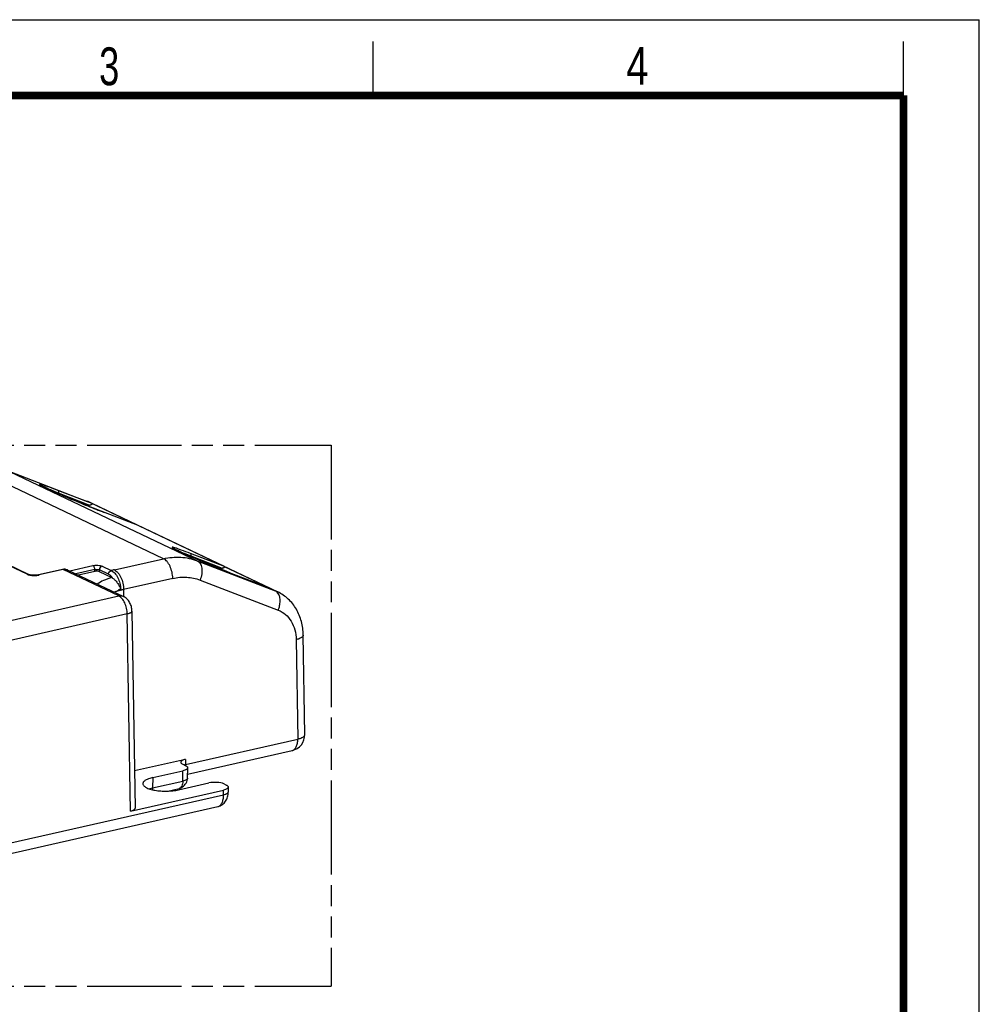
# Model space of a CAD drawing. Header units: millimetres. Extents: x 0 to 210, y 0 to 297.
# Tile 14 of 14: x 121 to 210, y 206 to 297. Entities that reach past the tile are written whole.
import ezdxf

# ---------------------------------------------------------------- set-up
doc = ezdxf.new("R2010")
doc.units = ezdxf.units.MM
doc.header["$LTSCALE"] = 19.36
doc.linetypes.add('PHANTOM', pattern=[0.8, 0.45, -0.05, 0.1, -0.05, 0.1, -0.05])
doc.layers.get('0').update_dxf_attribs({"linetype": 'CONTINUOUS'})
doc.layers.add('DEFAULT_3', color=7, linetype='PHANTOM')
doc.styles.add('TEXTSTYLE_2', font='txt', dxfattribs={"width": 0.75})

msp = doc.modelspace()

# ---------------------------------------------------------------- linework, layer by layer
at = {"color": 2, "linetype": 'Continuous'}
for p, q in [((0, 297), (210, 297)), ((210, 0), (210, 297)), ((154, 290), (154, 295)), ((203, 290), (203, 295))]:
    msp.add_line(p, q, dxfattribs=at)
at = {"color": 9, "linetype": 'Continuous'}
for p, q in [((134.63114, 247.18915), (117.38643, 255.4011)), ((120.47951, 255.21929), (137.73558, 247.00192)), ((122.03579, 245.74839), (105.86841, 253.44732)), ((128.03434, 252.27943), (124.87614, 253.49937)), ((124.91199, 253.26776), (124.91312, 253.21612)), ((124.91199, 253.26776), (127.80513, 252.1502)), ((127.59003, 252.48899), (127.63269, 252.4707)), ((127.85424, 252.3757), (127.59008, 252.48897)), ((128.03434, 252.27943), (127.63269, 252.4707)), ((127.8579, 252.37396), (127.85424, 252.3757)), ((129.13619, 251.47046), (129.14204, 251.46794)), ((132.21443, 250.28857), (132.22058, 250.28593)), ((140.27256, 246.45157), (132.22058, 250.28593)), ((140.27256, 246.45157), (137.11435, 247.67152)), ((130.08895, 246.16065), (134.63114, 247.18915)), ((137.1502, 247.43992), (140.04334, 246.32235)), ((137.1502, 247.43992), (137.15132, 247.38827)), ((137.73558, 247.00192), (144.95806, 244.22033)), ((125.36778, 246.18443), (123.1481, 245.68182)), ((130.48987, 243.74528), (125.36778, 246.18443)), ((125.96273, 246.06448), (128.11685, 246.55225)), ((128.28706, 246.18296), (126.54314, 245.78809)), ((128.28546, 246.01549), (128.28706, 246.18296)), ((128.70431, 246.1629), (128.70266, 245.99051)), ((129.56281, 245.75408), (128.70431, 246.1629)), ((128.95125, 246.50227), (129.80973, 246.09346)), ((135.48241, 245.36744), (130.94021, 244.33894)), ((138.00476, 245.21532), (145.22731, 242.4337)), ((141.37441, 245.6426), (141.38027, 245.64009)), ((130.94021, 244.33894), (130.94085, 243.69235)), ((144.45263, 244.46072), (144.45879, 244.45808)), ((144.95806, 244.22033), (144.45879, 244.45808)), ((144.95806, 244.22033), (145.18502, 244.12276)), ((115.43999, 240.33751), (130.48987, 243.74528)), ((131.28407, 242.07975), (116.21458, 238.66754)), ((131.58571, 223.86685), (131.28407, 242.07975)), ((146.88679, 239.70462), (147.03617, 230.51909)), ((136.65733, 228.16899), (147.03617, 230.51909)), ((136.66405, 228.64295), (136.65733, 228.16899)), ((136.42317, 226.63884), (136.43229, 227.5952)), ((133.63798, 226.96248), (133.62886, 226.00612)), ((133.62886, 226.00612), (136.42317, 226.63884)), ((140.18023, 225.37279), (140.17297, 225.81128)), ((72.31122, 210.00507), (140.18023, 225.37279)), ((139.65182, 224.27501), (139.65203, 224.27506))]:
    msp.add_line(p, q, dxfattribs=at)
at = {"color": 7, "linetype": 'Continuous'}
for p, q in [((120.43684, 255.23758), (127.59003, 252.48899)), ((122.16505, 245.73585), (105.99766, 253.43478)), ((123.60439, 253.81987), (123.54437, 253.85006)), ((123.67018, 253.7873), (123.60439, 253.81987)), ((123.74179, 253.75237), (123.67018, 253.7873)), ((123.81926, 253.71506), (123.74179, 253.75237)), ((123.90259, 253.67541), (123.81926, 253.71506)), ((124.0384, 253.61164), (123.90259, 253.67541)), ((124.18666, 253.54298), (124.0384, 253.61164)), ((124.40273, 253.44433), (124.18666, 253.54298)), ((124.63838, 253.33823), (124.40273, 253.44433)), ((124.89168, 253.22559), (124.63838, 253.33823)), ((125.23043, 253.07681), (124.89168, 253.22559)), ((125.59109, 252.92042), (125.23043, 253.07681)), ((126.0485, 252.72468), (125.59109, 252.92042)), ((126.52692, 252.52281), (126.0485, 252.72468)), ((127.01783, 252.31848), (126.52692, 252.52281)), ((127.51408, 252.11471), (127.01783, 252.31848)), ((127.67957, 252.04737), (127.51408, 252.11471)), ((127.80513, 252.1502), (127.56206, 252.09516)), ((127.85792, 252.37395), (145.18502, 244.12276)), ((132.22059, 250.28594), (128.03434, 252.27944)), ((128.17242, 251.84879), (127.67957, 252.04737)), ((128.57435, 251.6892), (128.17242, 251.84879)), ((128.88627, 251.56705), (128.57435, 251.6892)), ((132.21443, 250.28857), (128.88627, 251.56705)), ((132.21452, 250.2886), (132.22059, 250.28594)), ((135.81188, 248.00741), (135.7547, 248.03642)), ((135.87477, 247.97603), (135.81188, 248.00741)), ((135.94346, 247.94228), (135.87477, 247.97603)), ((136.018, 247.90616), (135.94346, 247.94228)), ((136.0984, 247.86768), (136.018, 247.90616)), ((136.22992, 247.80561), (136.0984, 247.86768)), ((136.3741, 247.73855), (136.22992, 247.80561)), ((136.53035, 247.66679), (136.3741, 247.73855)), ((136.75642, 247.56431), (136.53035, 247.66679)), ((137.00116, 247.45482), (136.75642, 247.56431)), ((137.33035, 247.30946), (137.00116, 247.45482)), ((137.61044, 247.18724), (137.33035, 247.30946)), ((137.979, 247.0282), (137.61044, 247.18724)), ((138.44423, 246.83005), (137.979, 247.0282)), ((138.92781, 246.62694), (138.44423, 246.83005)), ((139.42115, 246.42253), (138.92781, 246.62694)), ((122.16505, 245.73585), (122.16565, 245.73556)), ((123.08214, 245.69102), (123.00271, 245.67565)), ((125.3018, 246.19362), (123.08212, 245.69101)), ((125.79762, 246.1431), (130.92073, 243.70348)), ((128.28546, 246.01549), (126.78098, 245.67483)), ((128.70266, 245.99051), (129.86217, 245.43835)), ((139.91778, 246.21953), (139.42115, 246.42253)), ((140.04334, 246.32235), (139.80027, 246.26731)), ((140.41063, 246.02095), (139.91778, 246.21953)), ((144.45905, 244.45794), (140.27277, 246.45145)), ((140.81255, 245.86136), (140.41063, 246.02095)), ((141.12447, 245.7392), (140.81255, 245.86136)), ((144.45263, 244.46072), (141.12447, 245.7392)), ((144.45905, 244.45794), (144.45268, 244.46073)), ((131.71757, 242.34132), (132.01902, 224.13931)), ((147.68609, 230.94819), (147.53672, 240.13372)), ((136.85543, 227.27302), (146.51755, 229.46084)), ((136.66405, 228.64295), (131.96207, 227.57827)), ((133.63798, 226.96248), (136.43229, 227.5952)), ((136.40649, 228.18654), (136.68983, 228.05161)), ((136.84885, 226.89659), (136.86578, 227.86403)), ((131.58571, 223.86685), (140.17297, 225.81128)), ((135.02252, 225.7109), (136.06867, 225.94778)), ((136.01764, 225.82929), (138.81217, 226.46206)), ((140.43375, 226.26875), (140.20256, 226.37885)), ((140.60988, 226.08305), (140.61055, 225.61847)), ((71.79293, 208.90959), (139.65182, 224.27501))]:
    msp.add_line(p, q, dxfattribs=at)
at = {"color": 7, "linetype": 'Continuous', "const_width": 0.7}
for points in [[(7, 290), (203, 290)], [(203, 7), (203, 290)]]:
    msp.add_lwpolyline(points, dxfattribs=at)
at = {"color": 7, "linetype": 'Continuous'}
for points in [[(123.54437, 253.85006), (123.49003, 253.87789), (123.46496, 253.89093), (123.44129, 253.90338), (123.419, 253.91525), (123.39808, 253.92652), (123.37854, 253.93721), (123.36036, 253.9473), (123.34355, 253.95679), (123.32811, 253.96567), (123.31404, 253.97392), (123.30137, 253.98152), (123.29011, 253.98845), (123.2803, 253.99466), (123.27194, 254.00012), (123.26511, 254.00475), (123.25981, 254.0085), (123.25621, 254.01116), (123.2557, 254.01156)], [(135.7547, 248.03642), (135.70317, 248.06308), (135.6795, 248.07554), (135.65721, 248.0874), (135.63629, 248.09868), (135.61675, 248.10936), (135.59857, 248.11945), (135.58176, 248.12894), (135.56631, 248.13782), (135.55225, 248.14607), (135.53958, 248.15367), (135.52832, 248.1606), (135.5185, 248.16681), (135.51015, 248.17227), (135.50332, 248.1769), (135.49802, 248.18065), (135.49442, 248.18332), (135.49391, 248.18371)], [(123.00271, 245.67565), (122.90399, 245.66251), (122.7963, 245.65435), (122.68575, 245.65185), (122.57962, 245.65487), (122.48069, 245.66268), (122.39238, 245.67425), (122.31553, 245.6886), (122.25085, 245.70477), (122.20012, 245.72125), (122.1657, 245.73554)], [(136.06906, 225.94787), (136.13254, 225.9652), (136.21858, 225.99763), (136.3074, 226.04175), (136.39648, 226.09748), (136.48407, 226.16512), (136.56816, 226.24487), (136.64622, 226.33646), (136.71567, 226.43957), (136.77338, 226.55313), (136.81659, 226.67637), (136.84214, 226.80581), (136.84835, 226.89582)]]:
    msp.add_lwpolyline(points, dxfattribs=at)
for centre, radius, start, end in [((126.24229, 248.98233), 3.75675, 64.5964405, 68.9756589), ((125.48354, 245.39279), 0.82119, 94.3115468, 102.7855135), ((125.48006, 245.4383), 0.77555, 85.5765078, 94.3080682), ((132.35957, 237.95232), 6.62598, 104.7006833, 106.9045232), ((127.95364, 244.20173), 2.48089, 0.4588219, 2.0848944), ((128.3648, 244.20565), 2.06971, 0.0067439, 0.4414484), ((146.18628, 230.92381), 1.50001, 282.7588101, 0.9320774)]:
    msp.add_arc(centre, radius, start, end, dxfattribs=at)
at = {"color": 9, "linetype": 'Continuous'}
for centre, radius, start, end in [((122.80008, 247.2238), 1.58076, 280.4704551, 282.7184606), ((125.53743, 245.59578), 0.60604, 69.3936303, 71.5200349), ((125.53882, 245.59944), 0.60212, 64.543846, 69.3947949), ((132.42049, 235.85816), 10.56302, 102.7517026, 104.3095365), ((136.78393, 227.72766), 0.4601, 116.3335914, 121.2944349), ((136.76456, 227.76682), 0.4164, 110.5185984, 116.3350905), ((136.75258, 227.79855), 0.38248, 104.4211363, 110.504768), ((134.39014, 228.16644), 2.26719, 357.5088314, 0.0644114)]:
    msp.add_arc(centre, radius, start, end, dxfattribs=at)
at = {"color": 7, "linetype": 'Continuous'}
for centre, major_axis, ratio, start_param, end_param in [((128.45546, 245.93454), (0.30001, 0.00028), 0.32805418, 0.60212091, 2.17291724), ((139.3786, 226.19215), (1.00001, 0.00102), 0.32812955, 0.60210672, 2.17261935)]:
    msp.add_ellipse(centre, major_axis=major_axis, ratio=ratio, start_param=start_param, end_param=end_param, dxfattribs=at)
at = {"color": 9, "linetype": 'Continuous'}
for points, knots in [([(123.45253, 254.01506), (123.41694, 254.02601), (123.35465, 254.04443), (123.28168, 254.06317), (123.23687, 254.07176), (123.21354, 254.07463), (123.19776, 254.07471), (123.18757, 254.07232), (123.18474, 254.06721), (123.18541, 254.063), (123.18789, 254.05841), (123.19441, 254.05032), (123.20786, 254.03855), (123.2301, 254.02228), (123.2604, 254.00266), (123.29886, 253.97963), (123.34555, 253.95322), (123.37958, 253.93477), (123.39794, 253.92496)], [0, 0, 0, 0, 0.20815549, 0.36330371, 0.42047955, 0.46378575, 0.49343182, 0.51081672, 0.51704525, 0.52407183, 0.53350485, 0.54609261, 0.58191545, 0.63299977, 0.70010561, 0.78362202, 0.88362021, 1, 1, 1, 1]), ([(123.39794, 253.92496), (123.53245, 253.85313), (123.86653, 253.68993), (124.44806, 253.42136), (125.16633, 253.10292), (126.2451, 252.63788), (127.57714, 252.08405), (128.64091, 251.66036), (129.14197, 251.46798)], [0, 0, 0, 0, 0.07320452, 0.17841451, 0.30751008, 0.45036011, 0.74234739, 1, 1, 1, 1]), ([(124.87614, 253.49937), (124.59804, 253.60679), (124.21013, 253.75376), (123.73463, 253.92319), (123.53856, 253.9886), (123.45253, 254.01506)], [0, 0, 0, 0, 0.59059721, 0.82169112, 1, 1, 1, 1]), ([(123.81169, 253.71848), (123.97478, 253.65379), (124.34231, 253.50544), (124.70906, 253.35505), (124.91199, 253.26776)], [0, 0, 0, 0, 0.4426486, 1, 1, 1, 1]), ([(124.87606, 253.4994), (124.89024, 253.49264), (124.91761, 253.46609), (124.9357, 253.40705), (124.93402, 253.33756), (124.921, 253.29038), (124.91199, 253.26776)], [0, 0, 0, 0, 0.18604532, 0.4260998, 0.71165076, 1, 1, 1, 1]), ([(135.69075, 248.18721), (135.65516, 248.19816), (135.59287, 248.21658), (135.5199, 248.23532), (135.47508, 248.24391), (135.45175, 248.24678), (135.43597, 248.24686), (135.42578, 248.24447), (135.42295, 248.23936), (135.42362, 248.23516), (135.4261, 248.23057), (135.43262, 248.22247), (135.44607, 248.2107), (135.4683, 248.19444), (135.4986, 248.17482), (135.53706, 248.15179), (135.58375, 248.12537), (135.61778, 248.10692), (135.63614, 248.09712)], [0, 0, 0, 0, 0.20816038, 0.36331358, 0.42049204, 0.46380088, 0.49344948, 0.51083629, 0.5170649, 0.5240908, 0.53352275, 0.54610929, 0.58192948, 0.63301102, 0.70011399, 0.78362751, 0.88362288, 1, 1, 1, 1]), ([(135.63614, 248.09712), (135.77065, 248.02529), (136.10472, 247.86208), (136.68625, 247.59351), (137.40453, 247.27508), (138.4833, 246.81003), (139.81535, 246.2562), (140.87911, 245.83251), (141.38017, 245.64013)], [0, 0, 0, 0, 0.0732039, 0.17841354, 0.30750906, 0.45035926, 0.74234722, 1, 1, 1, 1]), ([(137.11435, 247.67152), (136.83626, 247.77894), (136.44835, 247.92591), (135.97286, 248.09533), (135.77678, 248.16074), (135.69075, 248.18721)], [0, 0, 0, 0, 0.59059637, 0.82168975, 1, 1, 1, 1]), ([(136.0499, 247.89063), (136.21298, 247.82594), (136.58052, 247.67759), (136.94727, 247.5272), (137.1502, 247.43992)], [0, 0, 0, 0, 0.4426486, 1, 1, 1, 1]), ([(137.11429, 247.67155), (137.12846, 247.66478), (137.15583, 247.63823), (137.17391, 247.57919), (137.17223, 247.5097), (137.1592, 247.46253), (137.1502, 247.43992)], [0, 0, 0, 0, 0.18605528, 0.42611675, 0.71166213, 1, 1, 1, 1]), ([(134.63114, 247.18915), (135.15313, 247.30735), (135.95823, 247.38189), (137.0014, 247.24082), (137.49719, 247.09374), (137.73558, 247.00192)], [0, 0, 0, 0, 0.5098475, 0.75664556, 1, 1, 1, 1]), ([(135.48241, 245.36744), (135.48222, 245.55971), (135.43599, 245.94519), (135.28574, 246.39946), (135.11204, 246.72266), (134.92945, 246.97582), (134.75701, 247.12921), (134.63114, 247.18915)], [0, 0, 0, 0, 0.2757251, 0.55187766, 0.68108652, 0.80008495, 1, 1, 1, 1]), ([(137.73558, 247.00192), (137.7919, 246.9751), (137.8999, 246.90036), (138.02728, 246.7409), (138.11953, 246.53981), (138.19531, 246.21529), (138.18353, 245.75587), (138.07984, 245.39399), (138.00476, 245.21532)], [0, 0, 0, 0, 0.09534851, 0.19710745, 0.30844382, 0.43069224, 0.70378081, 1, 1, 1, 1]), ([(122.03579, 245.74839), (122.05692, 245.75317), (122.10144, 245.75694), (122.14495, 245.74534), (122.16502, 245.73577)], [0, 0, 0, 0, 0.49353846, 1, 1, 1, 1]), ([(122.03579, 245.74839), (122.04815, 245.74251), (122.10417, 245.71818), (122.16283, 245.70034), (122.20875, 245.68884)], [0, 0, 0, 0, 0.22441896, 1, 1, 1, 1]), ([(122.20875, 245.68884), (122.21717, 245.68673), (122.25204, 245.67836), (122.28723, 245.67129), (122.314, 245.66656)], [0, 0, 0, 0, 0.24180487, 1, 1, 1, 1]), ([(123.08197, 245.69096), (123.09821, 245.69473), (123.12205, 245.69271), (123.14285, 245.68431), (123.14809, 245.68182)], [0, 0, 0, 0, 0.74179862, 1, 1, 1, 1]), ([(125.36778, 246.18443), (125.36233, 246.18702), (125.34153, 246.19535), (125.3178, 246.19723), (125.30181, 246.19362)], [0, 0, 0, 0, 0.26899975, 1, 1, 1, 1]), ([(125.36778, 246.18443), (125.37849, 246.18685), (125.42098, 246.19552), (125.46424, 246.2005), (125.49659, 246.20197)], [0, 0, 0, 0, 0.2532095, 1, 1, 1, 1]), ([(125.49659, 246.20197), (125.51664, 246.20288), (125.59526, 246.20312), (125.67402, 246.18912), (125.72953, 246.17057)], [0, 0, 0, 0, 0.25534792, 1, 1, 1, 1]), ([(128.28706, 246.18296), (128.28741, 246.22013), (128.27908, 246.29812), (128.24395, 246.40761), (128.19028, 246.49762), (128.14115, 246.54066), (128.11682, 246.55224)], [0, 0, 0, 0, 0.26353531, 0.55152568, 0.80898015, 1, 1, 1, 1]), ([(128.11685, 246.55225), (128.1875, 246.56824), (128.33733, 246.58786), (128.56145, 246.589), (128.77004, 246.5637), (128.89827, 246.5275), (128.95125, 246.50227)], [0, 0, 0, 0, 0.25662819, 0.53309455, 0.7920779, 1, 1, 1, 1]), ([(128.28706, 246.18296), (128.32241, 246.19097), (128.39727, 246.20084), (128.50918, 246.2028), (128.61332, 246.19129), (128.67761, 246.17484), (128.70431, 246.1629)], [0, 0, 0, 0, 0.257282, 0.53387432, 0.79244196, 1, 1, 1, 1]), ([(128.95123, 246.50228), (128.8817, 246.48654), (128.75378, 246.38799), (128.70423, 246.23893), (128.70431, 246.1629)], [0, 0, 0, 0, 0.48390917, 1, 1, 1, 1]), ([(129.5628, 245.75409), (129.56273, 245.82967), (129.61195, 245.97865), (129.73978, 246.07762), (129.80973, 246.09346)], [0, 0, 0, 0, 0.51310989, 1, 1, 1, 1]), ([(129.56281, 245.75408), (129.63391, 245.72022), (129.7736, 245.6134), (129.88069, 245.47686), (129.93153, 245.39831)], [0, 0, 0, 0, 0.45698231, 1, 1, 1, 1]), ([(129.80973, 246.09346), (129.93194, 246.03667), (130.10107, 245.89323), (130.28297, 245.6545), (130.45788, 245.34982), (130.61509, 244.91718), (130.67112, 244.54751), (130.6781, 244.36139)], [0, 0, 0, 0, 0.20079165, 0.31920642, 0.44753936, 0.72249915, 1, 1, 1, 1]), ([(130.08895, 246.16065), (130.21481, 246.10072), (130.38726, 245.94733), (130.56985, 245.69417), (130.74354, 245.37096), (130.89379, 244.9167), (130.94003, 244.53121), (130.94021, 244.33894)], [0, 0, 0, 0, 0.19991505, 0.31891348, 0.44812234, 0.7242749, 1, 1, 1, 1]), ([(122.314, 245.66656), (122.41212, 245.64922), (122.61502, 245.6303), (122.81856, 245.63611), (122.92147, 245.64618)], [0, 0, 0, 0, 0.49071519, 1, 1, 1, 1]), ([(122.92147, 245.64618), (122.93579, 245.64759), (122.9913, 245.65359), (123.04659, 245.6618), (123.08735, 245.66936)], [0, 0, 0, 0, 0.25756928, 1, 1, 1, 1]), ([(129.86217, 245.43835), (129.60161, 245.36316), (129.13504, 245.20356), (128.69437, 244.97592), (128.51311, 244.84951)], [0, 0, 0, 0, 0.55099738, 1, 1, 1, 1]), ([(135.48241, 245.36744), (135.90652, 245.46348), (136.76716, 245.54428), (137.61579, 245.36512), (138.00476, 245.21532)], [0, 0, 0, 0, 0.51058801, 1, 1, 1, 1]), ([(130.43452, 244.21374), (130.40428, 244.20454), (130.28764, 244.16843), (130.17177, 244.12974), (130.08672, 244.09881)], [0, 0, 0, 0, 0.2588873, 1, 1, 1, 1]), ([(130.94021, 244.33894), (130.8962, 244.32898), (130.80898, 244.30941), (130.68151, 244.27431), (130.5569, 244.24288), (130.4742, 244.22581), (130.43452, 244.21374)], [0, 0, 0, 0, 0.25983979, 0.51461465, 0.76116429, 1, 1, 1, 1]), ([(145.23915, 243.96024), (145.22707, 243.97962), (145.17775, 244.05217), (145.11575, 244.11641), (145.06407, 244.15562)], [0, 0, 0, 0, 0.26046761, 1, 1, 1, 1]), ([(145.22731, 242.4337), (145.28399, 242.56858), (145.37115, 242.84328), (145.42085, 243.25681), (145.38529, 243.63747), (145.29825, 243.86547), (145.23915, 243.96024)], [0, 0, 0, 0, 0.27841796, 0.54485103, 0.7874719, 1, 1, 1, 1]), ([(130.48986, 243.74528), (130.56278, 243.7618), (130.71149, 243.77345), (130.8561, 243.73426), (130.92073, 243.70348)], [0, 0, 0, 0, 0.51085569, 1, 1, 1, 1]), ([(131.28407, 242.07975), (131.28114, 242.25677), (131.23457, 242.61007), (131.09313, 243.02558), (130.93207, 243.32014), (130.76355, 243.5508), (130.60518, 243.69037), (130.48987, 243.74528)], [0, 0, 0, 0, 0.27690848, 0.55272886, 0.68156168, 0.80022327, 1, 1, 1, 1]), ([(131.71757, 242.34132), (131.71856, 242.2797), (131.63599, 242.20976), (131.53888, 242.1604), (131.43242, 242.11742), (131.34557, 242.0937), (131.28407, 242.07977)], [0, 0, 0, 0, 0.35139892, 0.48623393, 0.64042875, 1, 1, 1, 1]), ([(145.22731, 242.4337), (145.47161, 242.33961), (145.93882, 242.0596), (146.47072, 241.418), (146.80482, 240.60803), (146.8818, 240.01157), (146.88679, 239.70462)], [0, 0, 0, 0, 0.23234813, 0.4724472, 0.72754542, 1, 1, 1, 1]), ([(147.5367, 240.13372), (147.53703, 240.11291), (147.52934, 240.06867), (147.49471, 240.00612), (147.43903, 239.94641), (147.33043, 239.86503), (147.14473, 239.77726), (146.97931, 239.72742), (146.88679, 239.70462)], [0, 0, 0, 0, 0.07587195, 0.15973183, 0.25725285, 0.37140416, 0.65263274, 1, 1, 1, 1]), ([(146.51755, 229.46084), (146.55599, 229.46954), (146.63266, 229.49861), (146.73548, 229.57319), (146.82542, 229.67642), (146.93078, 229.85699), (147.01663, 230.14241), (147.0363, 230.38786), (147.03617, 230.51909)], [0, 0, 0, 0, 0.09379357, 0.19235556, 0.29942307, 0.41731932, 0.68764774, 1, 1, 1, 1]), ([(147.03617, 230.51909), (147.12868, 230.54189), (147.29411, 230.59173), (147.4798, 230.6795), (147.5884, 230.76088), (147.64408, 230.82059), (147.67871, 230.88314), (147.6864, 230.92738), (147.68608, 230.94819)], [0, 0, 0, 0, 0.34736726, 0.62859584, 0.74274715, 0.84026817, 0.92412805, 1, 1, 1, 1]), ([(136.42314, 226.63883), (136.4223, 226.55315), (136.4074, 226.39257), (136.33895, 226.1788), (136.22801, 226.0189), (136.12147, 225.95983), (136.06907, 225.94788)], [0, 0, 0, 0, 0.31037782, 0.57987925, 0.80530936, 1, 1, 1, 1]), ([(136.84835, 226.89582), (136.84819, 226.88262), (136.84249, 226.85465), (136.81871, 226.81579), (136.78135, 226.77944), (136.70977, 226.73063), (136.5893, 226.67913), (136.48269, 226.65117), (136.42317, 226.63887)], [0, 0, 0, 0, 0.07546624, 0.15901138, 0.2567432, 0.37132832, 0.65260224, 1, 1, 1, 1]), ([(133.31394, 225.91886), (133.33846, 225.92711), (133.44224, 225.96031), (133.54783, 225.98777), (133.62886, 226.00612)], [0, 0, 0, 0, 0.23743976, 1, 1, 1, 1]), ([(133.62886, 226.00612), (133.62872, 225.99129), (133.62733, 225.93338), (133.62254, 225.87553), (133.61681, 225.83281)], [0, 0, 0, 0, 0.25592623, 1, 1, 1, 1]), ([(139.65203, 224.27506), (139.69148, 224.28402), (139.77026, 224.31417), (139.87557, 224.39172), (139.96746, 224.49906), (140.07463, 224.6868), (140.16059, 224.98265), (140.17848, 225.23654), (140.17692, 225.37204)], [0, 0, 0, 0, 0.09327231, 0.19153993, 0.29857457, 0.41665959, 0.68758797, 1, 1, 1, 1]), ([(140.17692, 225.37204), (140.23808, 225.38465), (140.32446, 225.40634), (140.43075, 225.44639), (140.52698, 225.49235), (140.61064, 225.55835), (140.61056, 225.61847)], [0, 0, 0, 0, 0.36182362, 0.51659416, 0.6516652, 1, 1, 1, 1])]:
    msp.add_open_spline(points, degree=3, knots=knots, dxfattribs=at)
at = {"color": 7, "linetype": 'Continuous'}
for points, knots in [([(127.80513, 252.1502), (127.81486, 252.1524), (127.85213, 252.1612), (127.8891, 252.17137), (127.91607, 252.18001)], [0, 0, 0, 0, 0.26044698, 1, 1, 1, 1]), ([(127.91607, 252.18001), (127.93582, 252.18633), (127.96426, 252.19636), (127.99949, 252.21207), (128.02167, 252.22406), (128.03926, 252.23653), (128.05005, 252.24845), (128.05288, 252.25913), (128.04964, 252.27106), (128.0406, 252.27647), (128.03434, 252.27944)], [0, 0, 0, 0, 0.32640886, 0.47386635, 0.60721499, 0.72220453, 0.81394488, 0.85227904, 0.89084213, 1, 1, 1, 1]), ([(125.53988, 246.21154), (125.56227, 246.20979), (125.65099, 246.19886), (125.73776, 246.17168), (125.79812, 246.14285)], [0, 0, 0, 0, 0.25136111, 1, 1, 1, 1]), ([(140.04334, 246.32235), (140.05985, 246.32609), (140.09201, 246.33389), (140.13854, 246.3469), (140.18179, 246.36105), (140.22073, 246.37607), (140.25421, 246.3927), (140.27888, 246.40846), (140.29363, 246.42871), (140.28566, 246.4447), (140.27757, 246.44917), (140.27277, 246.45145)], [0, 0, 0, 0, 0.16669572, 0.32569446, 0.47557071, 0.61407989, 0.73744485, 0.83919933, 0.91183295, 0.94772508, 1, 1, 1, 1]), ([(129.93154, 245.39832), (129.92584, 245.40218), (129.90349, 245.4168), (129.88007, 245.42983), (129.86217, 245.43835)], [0, 0, 0, 0, 0.25768382, 1, 1, 1, 1]), ([(129.93153, 245.39833), (130.00891, 245.3458), (130.12199, 245.24862), (130.26057, 245.09728), (130.36609, 244.9637), (130.46068, 244.81762), (130.54225, 244.66482), (130.61939, 244.515), (130.66217, 244.4128), (130.67812, 244.36139)], [0, 0, 0, 0, 0.21644695, 0.34240888, 0.47479253, 0.60987546, 0.7445667, 0.87542928, 1, 1, 1, 1]), ([(147.53672, 240.13372), (147.5299, 240.55302), (147.42259, 241.38258), (146.95976, 242.53395), (146.20934, 243.49474), (145.54173, 243.9529), (145.18502, 244.12276)], [0, 0, 0, 0, 0.25859426, 0.51009386, 0.75636867, 1, 1, 1, 1]), ([(131.71757, 242.34132), (131.71526, 242.48056), (131.6755, 242.75892), (131.52069, 243.14813), (131.27142, 243.48285), (131.04388, 243.64483), (130.92073, 243.70348)], [0, 0, 0, 0, 0.25260597, 0.50428687, 0.7525686, 1, 1, 1, 1]), ([(136.66408, 228.64295), (136.60307, 228.62914), (136.49387, 228.59859), (136.37074, 228.54424), (136.29808, 228.49285), (136.25142, 228.44652), (136.23096, 228.40169), (136.23056, 228.37375)], [0, 0, 0, 0, 0.34942278, 0.63215695, 0.74655032, 0.84389292, 1, 1, 1, 1]), ([(136.23056, 228.37375), (136.23031, 228.35684), (136.24198, 228.30847), (136.30547, 228.24063), (136.36884, 228.20447), (136.40649, 228.18654)], [0, 0, 0, 0, 0.18881261, 0.5343822, 1, 1, 1, 1]), ([(136.86577, 227.86403), (136.86527, 227.8361), (136.84471, 227.79135), (136.79801, 227.7451), (136.74744, 227.70932), (136.68449, 227.67602), (136.57971, 227.63302), (136.49322, 227.60899), (136.43228, 227.5952)], [0, 0, 0, 0, 0.15611642, 0.25347752, 0.36786601, 0.50032108, 0.65083428, 1, 1, 1, 1]), ([(136.68983, 228.05161), (136.71614, 228.03908), (136.75819, 228.01611), (136.80881, 227.97698), (136.84977, 227.93238), (136.86624, 227.89007), (136.86577, 227.86403)], [0, 0, 0, 0, 0.32492922, 0.53210325, 0.7096235, 1, 1, 1, 1]), ([(133.63798, 226.96248), (133.50998, 226.93349), (133.28094, 226.86958), (133.02261, 226.75524), (132.87018, 226.64801), (132.79134, 226.56895), (132.74105, 226.48569), (132.72837, 226.42611), (132.72787, 226.398)], [0, 0, 0, 0, 0.34870552, 0.63066512, 0.74486129, 0.84212246, 0.92531044, 1, 1, 1, 1]), ([(132.72787, 226.398), (132.72731, 226.36627), (132.74136, 226.29783), (132.80284, 226.20376), (132.90012, 226.11568), (133.03152, 226.03347), (133.19513, 225.95789), (133.46632, 225.86294), (133.86444, 225.77387), (134.38946, 225.71341), (134.94627, 225.7), (135.49438, 225.73462), (135.84977, 225.79128), (136.01764, 225.82929)], [0, 0, 0, 0, 0.02695708, 0.0574668, 0.09398128, 0.13762667, 0.18864789, 0.24675684, 0.38139917, 0.53406329, 0.69505752, 0.85381168, 1, 1, 1, 1]), ([(140.60988, 226.08305), (140.60992, 226.05506), (140.58997, 226.00983), (140.5435, 225.96317), (140.47084, 225.91139), (140.34729, 225.85665), (140.23764, 225.82593), (140.17633, 225.81204)], [0, 0, 0, 0, 0.15585264, 0.25295506, 0.36718087, 0.64995267, 1, 1, 1, 1]), ([(140.43374, 226.26876), (140.45983, 226.25633), (140.50157, 226.23356), (140.55194, 226.19485), (140.59291, 226.15071), (140.60985, 226.10896), (140.60988, 226.08305)], [0, 0, 0, 0, 0.32428845, 0.53144794, 0.70925501, 1, 1, 1, 1]), ([(139.6521, 224.27509), (139.79686, 224.30794), (140.07578, 224.43192), (140.39091, 224.75813), (140.57456, 225.1711), (140.61077, 225.46947), (140.61055, 225.61847)], [0, 0, 0, 0, 0.25045904, 0.49992468, 0.74859474, 1, 1, 1, 1]), ([(131.58576, 223.86687), (131.64732, 223.8808), (131.75732, 223.91159), (131.8812, 223.96681), (131.95379, 224.01865), (131.99089, 224.05689), (132.01404, 224.09716), (132.01925, 224.12584), (132.01903, 224.13931)], [0, 0, 0, 0, 0.3498942, 0.63211202, 0.74593032, 0.84258947, 0.92531878, 1, 1, 1, 1])]:
    msp.add_open_spline(points, degree=3, knots=knots, dxfattribs=at)
at = {"color": 9, "linetype": 'Continuous'}
msp.add_open_spline([(145.06407, 244.15562), (145.0311, 244.18063), (144.99548, 244.20251), (144.95813, 244.2203)], degree=3, dxfattribs=at)
at = {"layer": 'DEFAULT_3', "color": 91, "linetype": 'PHANTOM', "true_color": 0x80ff80}
for p, q in [((50.12864, 257.68), (150.12864, 257.68)), ((150.12864, 257.68), (150.12864, 207.68)), ((50.12864, 207.68), (150.12864, 207.68))]:
    msp.add_line(p, q, dxfattribs=at)

# ---------------------------------------------------------------- texts
at = {"color": 5, "linetype": 'Continuous', "style": 'TEXTSTYLE_2'}
for s, width, p in [('3', 0.714286, (128.68391, 290.94286)), ('4', 0.785714, (177.38314, 290.99105))]:
    msp.add_text(s, height=3.5, dxfattribs=dict(at, width=width)).set_placement(p)

doc.saveas('drawing.dxf')
